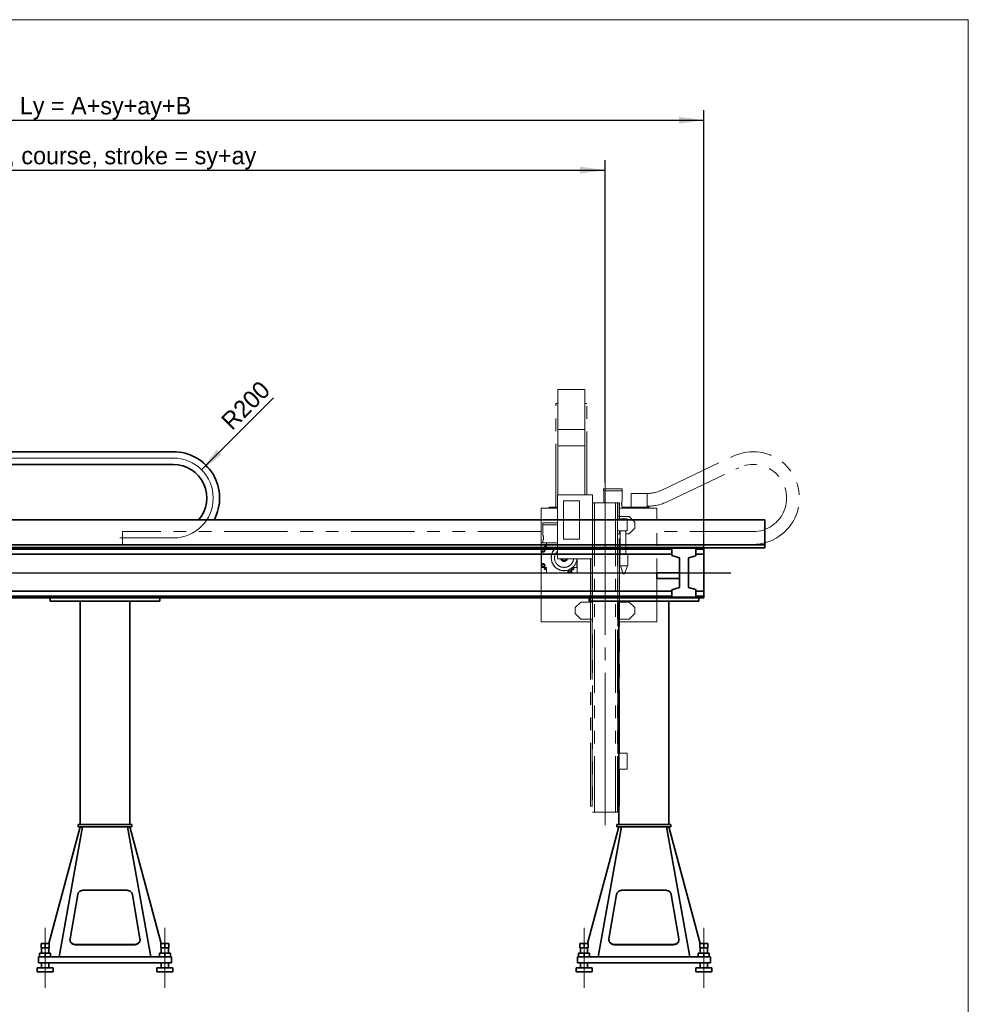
# Model space of a CAD drawing. Header units: millimetres. Extents: x 21 to 401, y 28 to 281.
# Tile 4 of 14: x 101 to 196, y 95 to 193. Entities that reach past the tile are written whole.
import ezdxf

# ---------------------------------------------------------------- set-up
doc = ezdxf.new("R2010")
doc.units = ezdxf.units.MM
for name, pattern in [('SLD-Durchgehend', [0]), ('SLD-Phantom', [12.7, 6.35, -1.27, 1.27, -1.27, 1.27, -1.27]), ('SLD-Punktstrich', [19.05, 15.24, -1.27, 1.27, -1.27])]:
    doc.linetypes.add(name, pattern=pattern)
doc.layers.add('KOPF', color=7, linetype='SLD-Durchgehend')
doc.styles.add('SLDTEXTSTYLE2', font='GIL_____.TTF')
doc.dimstyles.new('SLDDIMSTYLE0', dxfattribs={"dimtxt": 1.75, "dimasz": 2.5, "dimexe": 0, "dimexo": 0.0625, "dimgap": 0.4375, "dimtad": 1, "dimlfac": 50, "dimrnd": 1e-09, "dimzin": 12, "dimdsep": 46, "dimtxsty": 'SLDTEXTSTYLE2', "dimsah": 1, "dimcen": 0.09, "dimadec": 0, "dimazin": 3, "dimtfac": 1, "dimtofl": 0, "dimtmove": 0, "dimatfit": 3, "dimfxl": 1, "dimfrac": 2, "dimtolj": 1, "dimtzin": 12, "dimarcsym": 0})
doc.dimstyles.new('SLDDIMSTYLE1', dxfattribs={"dimtxt": 1.75, "dimasz": 2.5, "dimexe": 0, "dimexo": 0.0625, "dimgap": 0.4375, "dimtad": 1, "dimdec": 0, "dimlfac": 50, "dimrnd": 1e-09, "dimzin": 12, "dimdsep": 46, "dimtxsty": 'SLDTEXTSTYLE2', "dimsah": 1, "dimcen": 0, "dimadec": 0, "dimazin": 3, "dimtfac": 1, "dimtofl": 0, "dimtmove": 0, "dimatfit": 3, "dimfxl": 1, "dimfrac": 2, "dimtolj": 1, "dimtzin": 12, "dimarcsym": 0})

# ---------------------------------------------------------------- blocks, each defined once
blk = doc.blocks.new('_D_2')
at = {"layer": 'KOPF'}
for p, q in [((60.333, 164.916), (60.333, 179.256)), ((159.333, 146.916), (159.333, 179.256)), ((60.333, 178.256), (159.333, 178.256))]:
    blk.add_line(p, q, dxfattribs=at)
for points in [[(60.333, 178.256), (62.833, 177.906), (62.833, 178.606)], [(159.333, 178.256), (156.833, 178.606), (156.833, 177.906)]]:
    blk.add_solid(points, dxfattribs=at)
at = {"layer": 'KOPF', "insert": (95.258, 180.589), "char_height": 1.75, "attachment_point": 1, "style": 'SLDTEXTSTYLE2'}
blk.add_mtext('Hub, course, stroke = sy+ay', dxfattribs=at)
blk = doc.blocks.new('_D_6')
at = {"layer": 'KOPF'}
blk.add_line((118.902, 148.225), (126.125, 155.448), dxfattribs=at)
blk.add_solid([(118.902, 148.225), (120.917, 149.745), (120.422, 150.24)], dxfattribs=at)
at = {"layer": 'KOPF', "insert": (120.717, 153.322), "char_height": 1.75, "attachment_point": 1, "rotation": 45, "style": 'SLDTEXTSTYLE2'}
blk.add_mtext('R200', dxfattribs=at)
blk = doc.blocks.new('_D_7')
at = {"layer": 'KOPF'}
for p, q in [((49.233, 143.196), (49.233, 184.256)), ((169.233, 140.416), (169.233, 184.256)), ((49.233, 183.256), (169.233, 183.256))]:
    blk.add_line(p, q, dxfattribs=at)
for points in [[(49.233, 183.256), (51.733, 182.906), (51.733, 183.606)], [(169.233, 183.256), (166.733, 183.606), (166.733, 182.906)]]:
    blk.add_solid(points, dxfattribs=at)
at = {"layer": 'KOPF', "insert": (100.698, 185.589), "char_height": 1.75, "attachment_point": 1, "style": 'SLDTEXTSTYLE2'}
blk.add_mtext('Ly = A+sy+ay+B', dxfattribs=at)

msp = doc.modelspace()

# ---------------------------------------------------------------- linework, layer by layer
at = {"color": 7, "linetype": 'SLD-Phantom', "lineweight": 18}
for p, q in [((157.32332, 156.25647), (154.60332, 156.25647)), ((154.60332, 152.27531), (154.60332, 156.25647)), ((157.32332, 152.27531), (157.32332, 156.25647)), ((154.41332, 144.47607), (154.41332, 154.87607)), ((154.41332, 154.87607), (154.60332, 154.87607)), ((157.32332, 154.87607), (157.51332, 154.87607)), ((157.51332, 145.71627), (157.51332, 154.87607)), ((157.32332, 152.27531), (154.60332, 152.27531)), ((154.60332, 150.61692), (154.60332, 152.27531)), ((157.32332, 150.61692), (157.32332, 152.27531)), ((157.32332, 150.61692), (154.60332, 150.61692)), ((154.60332, 150.61627), (154.60332, 150.61692)), ((157.32332, 150.61627), (154.60332, 150.61627)), ((154.60332, 150.61627), (154.60332, 145.71627)), ((157.32332, 150.61627), (157.32332, 150.61692)), ((157.32332, 150.61627), (157.32332, 145.71627)), ((165.01575, 146.18142), (172.18143, 149.58719)), ((165.56522, 145.02535), (172.73088, 148.43112)), ((159.19732, 146.31607), (159.19732, 146.11607)), ((160.12733, 146.31607), (159.19732, 146.31607)), ((160.12733, 146.11607), (159.19732, 146.11607)), ((159.19932, 146.11607), (159.19932, 145.14504)), ((161.05732, 146.31607), (160.12733, 146.31607)), ((161.05732, 146.11607), (160.12733, 146.11607)), ((161.05533, 145.14492), (161.05533, 146.11607)), ((161.05732, 146.11607), (161.05732, 146.31607)), ((158.08332, 145.71627), (154.56332, 145.71627)), ((154.56332, 145.71627), (154.56332, 139.31627)), ((156.76333, 145.11627), (155.16333, 145.11627)), ((155.16333, 145.11627), (155.16333, 141.27627)), ((156.76333, 141.27627), (156.76333, 145.11627)), ((158.08332, 145.71627), (158.08332, 139.31627)), ((163.55832, 145.85627), (161.95832, 145.85627)), ((161.95832, 144.47607), (161.95832, 145.85627)), ((163.55832, 144.47607), (163.55832, 145.85627)), ((163.57332, 145.85607), (163.55832, 145.85607)), ((152.93332, 144.37607), (152.93332, 140.90207)), ((154.56332, 144.37607), (152.93332, 144.37607)), ((153.73332, 144.37607), (153.73332, 144.47607)), ((153.73332, 144.47607), (154.56332, 144.47607)), ((158.08332, 144.91607), (158.28332, 144.91607)), ((158.28332, 144.91607), (158.28332, 113.91607)), ((158.28332, 144.91607), (160.38332, 144.91607)), ((160.38332, 144.91607), (160.38332, 113.91607)), ((160.38332, 144.91607), (160.58332, 144.91607)), ((160.58332, 144.91607), (160.58332, 113.91607)), ((160.58332, 144.91587), (160.61732, 144.91587)), ((160.61732, 143.53607), (160.61732, 144.91587)), ((160.61732, 144.91587), (160.77333, 144.91587)), ((160.77333, 143.53607), (160.77333, 144.91587)), ((164.53332, 144.37607), (160.77333, 144.37607)), ((161.00732, 144.9504), (161.00732, 144.70172)), ((161.05533, 144.37607), (161.05533, 144.5071)), ((162.53332, 144.47607), (161.05533, 144.47607)), ((162.53332, 144.37607), (162.53332, 144.47607)), ((162.53332, 144.47607), (163.73332, 144.47607)), ((163.57332, 144.57607), (163.55832, 144.57607)), ((163.73332, 144.37607), (163.73332, 144.47607)), ((164.53332, 132.97607), (164.53332, 144.37607)), ((161.54332, 143.29607), (160.58332, 143.29607)), ((160.59332, 143.29607), (160.59332, 143.53607)), ((160.79332, 143.53607), (160.59332, 143.53607)), ((160.79332, 143.29607), (160.79332, 143.53607)), ((161.74953, 143.53607), (160.79332, 143.53607)), ((161.54332, 143.29607), (161.54332, 142.09607)), ((162.31332, 142.97227), (161.74953, 143.53607)), ((153.10332, 142.90207), (153.10332, 142.70207)), ((154.56332, 142.90207), (153.10332, 142.90207)), ((154.56332, 142.70207), (153.10332, 142.70207)), ((153.10533, 142.70207), (153.10533, 141.73092)), ((161.54332, 142.09607), (160.58332, 142.09607)), ((160.59332, 141.81607), (160.59332, 142.09607)), ((160.79332, 141.81607), (160.79332, 142.09607)), ((160.86332, 142.09607), (160.86332, 139.81607)), ((161.42332, 139.81607), (161.42332, 142.09607)), ((161.74953, 141.81607), (162.31332, 142.37987)), ((162.31332, 142.37987), (162.31332, 142.97227)), ((110.99312, 142.03607), (110.99312, 140.75607)), ((152.93332, 142.03607), (110.99312, 142.03607)), ((153.10533, 141.0931), (153.10533, 140.90207)), ((153.15332, 141.41207), (153.15332, 141.53645)), ((153.15332, 141.28792), (153.15332, 141.41207)), ((155.16333, 141.27627), (156.76333, 141.27627)), ((160.79332, 141.81607), (160.59332, 141.81607)), ((160.61732, 134.97607), (160.61732, 141.81607)), ((160.77333, 134.97607), (160.77333, 141.81607)), ((160.79332, 141.81607), (160.86332, 141.81607)), ((161.42332, 141.81607), (161.74953, 141.81607)), ((174.17333, 142.03607), (164.53332, 142.03607)), ((152.93332, 140.75607), (110.99312, 140.75607)), ((152.93332, 140.35207), (152.93332, 140.90207)), ((152.93332, 140.90207), (153.47332, 140.90207)), ((152.93332, 140.35207), (153.47332, 140.35207)), ((152.93332, 140.33207), (152.93332, 140.35207)), ((153.13333, 140.33207), (152.93332, 140.33207)), ((152.93332, 140.01207), (152.93332, 140.33207)), ((153.36205, 140.42207), (153.3046, 140.42207)), ((153.41332, 140.53079), (153.41332, 140.47335)), ((153.47332, 140.35207), (153.47332, 140.90207)), ((153.47332, 140.90207), (154.56332, 140.90207)), ((174.17333, 140.75607), (164.53332, 140.75607)), ((152.93332, 140.01207), (152.93332, 138.79207)), ((152.95332, 140.01207), (152.93332, 140.01207)), ((152.95332, 140.01207), (152.95332, 139.99207)), ((153.13333, 139.99207), (152.95332, 139.99207)), ((152.95332, 139.99207), (152.95332, 139.97207)), ((153.13333, 139.97207), (152.95332, 139.97207)), ((152.95332, 138.83207), (152.95332, 139.97207)), ((158.08332, 139.31627), (154.56332, 139.31627)), ((156.51332, 138.43207), (156.51332, 139.31627)), ((156.53332, 138.43207), (156.53332, 139.31627)), ((157.89332, 134.97607), (157.89332, 139.31627)), ((158.04933, 134.97607), (158.04933, 139.31627)), ((158.08332, 139.31627), (158.08332, 113.91607)), ((160.82333, 139.81607), (160.82333, 138.61607)), ((161.62333, 139.81607), (160.82333, 139.81607)), ((161.62333, 138.61607), (161.62333, 139.81607)), ((152.93332, 138.79207), (152.95332, 138.79207)), ((152.93332, 138.47207), (152.93332, 138.79207)), ((153.13333, 138.47207), (152.93332, 138.47207)), ((152.93332, 138.45207), (152.93332, 138.47207)), ((152.93332, 137.90207), (152.93332, 138.45207)), ((153.47332, 138.45207), (152.93332, 138.45207)), ((152.95332, 138.83207), (153.13333, 138.83207)), ((152.95332, 138.83207), (152.95332, 138.81207)), ((153.13333, 138.81207), (152.95332, 138.81207)), ((152.95332, 138.81207), (152.95332, 138.79207)), ((153.3046, 138.38207), (153.36205, 138.38207)), ((153.41332, 138.33079), (153.41332, 138.27335)), ((153.47332, 137.90207), (153.47332, 138.45207)), ((155.62332, 138.17244), (155.62332, 137.90207)), ((155.64332, 137.90207), (155.64332, 138.17896)), ((155.98332, 137.90207), (155.98332, 138.3525)), ((156.00332, 137.90207), (156.00332, 138.36708)), ((156.05332, 138.27335), (156.05332, 138.33079)), ((156.08374, 138.43207), (156.53332, 138.43207)), ((156.1046, 138.38207), (156.16204, 138.38207)), ((156.53332, 138.43207), (156.53332, 137.90207)), ((160.82333, 138.61607), (161.62333, 138.61607)), ((160.87332, 138.61607), (161.1645, 137.81607)), ((161.28215, 137.81607), (161.57332, 138.61607)), ((152.93332, 137.90207), (152.93332, 132.97607)), ((153.47332, 137.90207), (152.93332, 137.90207)), ((155.62332, 137.90207), (153.47332, 137.90207)), ((155.64332, 137.90207), (155.62332, 137.90207)), ((155.98332, 137.90207), (155.64332, 137.90207)), ((156.00332, 137.90207), (155.98332, 137.90207)), ((156.53332, 137.90207), (156.00332, 137.90207)), ((161.28215, 137.81607), (161.1645, 137.81607)), ((156.91712, 134.97607), (156.35332, 134.41227)), ((156.35332, 134.41227), (156.35332, 133.81987)), ((157.87333, 134.97607), (156.91712, 134.97607)), ((157.87333, 133.25607), (157.87333, 134.97607)), ((157.87333, 134.97607), (158.07332, 134.97607)), ((158.07332, 133.25607), (158.07332, 134.97607)), ((160.59332, 133.25607), (160.59332, 134.97607)), ((160.59332, 134.97607), (160.79332, 134.97607)), ((160.79332, 134.97607), (160.79332, 133.25607)), ((161.74953, 134.97607), (160.79332, 134.97607)), ((162.31332, 134.41227), (161.74953, 134.97607)), ((162.31332, 133.81987), (162.31332, 134.41227)), ((156.35332, 133.81987), (156.91712, 133.25607)), ((156.91712, 133.25607), (157.87333, 133.25607)), ((158.07332, 133.25607), (157.87333, 133.25607)), ((157.89332, 114.51607), (157.89332, 133.25607)), ((158.04933, 114.51607), (158.04933, 133.25607)), ((160.79332, 133.25607), (160.59332, 133.25607)), ((160.61732, 119.81607), (160.61732, 133.25607)), ((160.77333, 119.81607), (160.77333, 133.25607)), ((160.79332, 133.25607), (161.74953, 133.25607)), ((161.74953, 133.25607), (162.31332, 133.81987)), ((152.93332, 132.97607), (157.89332, 132.97607)), ((160.77333, 132.97607), (164.53332, 132.97607)), ((161.54332, 119.81607), (160.58332, 119.81607)), ((161.54332, 119.81607), (161.54332, 118.21607)), ((161.54332, 118.21607), (160.58332, 118.21607)), ((160.61732, 114.51607), (160.61732, 118.21607)), ((160.77333, 114.51607), (160.77333, 118.21607)), ((158.04933, 114.51607), (157.89332, 114.51607)), ((158.08332, 114.51607), (158.04933, 114.51607)), ((160.58332, 114.51607), (160.61732, 114.51607)), ((160.61732, 114.51607), (160.77333, 114.51607)), ((158.08332, 113.91607), (158.28332, 113.91607)), ((158.28332, 113.91607), (160.38332, 113.91607)), ((160.38332, 113.91607), (160.58332, 113.91607))]:
    msp.add_line(p, q, dxfattribs=at)
at = {"color": 7, "linetype": 'SLD-Durchgehend', "lineweight": 35}
for p, q in [((114.07332, 150.03607), (64.55832, 150.03607)), ((114.07332, 150.03607), (114.074, 150.03607)), ((114.074, 150.03607), (116.07239, 150.03647)), ((114.07332, 148.75607), (64.55832, 148.75607)), ((114.07332, 148.75607), (114.07425, 148.75607)), ((114.07425, 148.75607), (116.07265, 148.75647)), ((175.33332, 143.19607), (65.53332, 143.19607)), ((175.33332, 140.69607), (175.33332, 143.19607)), ((175.33332, 140.69607), (65.53332, 140.69607)), ((169.23132, 140.43607), (65.53332, 140.43607)), ((166.03333, 140.28007), (65.53332, 140.28007)), ((166.03333, 139.62507), (166.03333, 140.36607)), ((166.03333, 140.36607), (168.43332, 140.36607)), ((168.43332, 140.36607), (168.43332, 139.61435)), ((169.23132, 140.28007), (168.43332, 140.28007)), ((169.23132, 140.43607), (169.23132, 140.28007)), ((169.23332, 140.41607), (169.23132, 140.41607)), ((169.23332, 140.4091), (169.23132, 140.4091)), ((169.23132, 140.28007), (169.23132, 139.77607)), ((169.23332, 140.17607), (169.23132, 140.17607)), ((169.23332, 140.4091), (169.23332, 140.41607)), ((169.23332, 140.4091), (169.23332, 140.17607)), ((175.33332, 140.39607), (169.23332, 140.39607)), ((169.23332, 140.17607), (169.23332, 139.77607)), ((175.33332, 140.39607), (175.33332, 140.69607)), ((166.03333, 139.77607), (65.53332, 139.77607)), ((166.81333, 139.41607), (166.03333, 139.62507)), ((166.81333, 136.41607), (166.81333, 139.41607)), ((168.43332, 139.61435), (167.69332, 139.41607)), ((167.69332, 139.41607), (167.69332, 136.41607)), ((169.23132, 139.77607), (168.43332, 139.77607)), ((169.23332, 139.77607), (169.23132, 139.77607)), ((169.23332, 139.77607), (169.23332, 136.05607)), ((166.81333, 137.88607), (164.53332, 137.88607)), ((164.53332, 137.32607), (164.53332, 137.88607)), ((164.53332, 137.32607), (166.81333, 137.32607)), ((166.03333, 136.20707), (166.81333, 136.41607)), ((166.03333, 135.46607), (166.03333, 136.20707)), ((167.69332, 136.41607), (168.43332, 136.21779)), ((168.43332, 136.21779), (168.43332, 135.46607)), ((166.03333, 136.05607), (65.53332, 136.05607)), ((166.03333, 135.55207), (65.53332, 135.55207)), ((169.23132, 135.39607), (65.53332, 135.39607)), ((103.73332, 135.06607), (103.73332, 135.39607)), ((114.73332, 135.06607), (114.73332, 135.39607)), ((157.73333, 135.06607), (157.73333, 135.39607)), ((168.43332, 135.46607), (166.03333, 135.46607)), ((169.23132, 136.05607), (168.43332, 136.05607)), ((169.23132, 135.55207), (168.43332, 135.55207)), ((168.73332, 135.06607), (168.73332, 135.39607)), ((169.23132, 135.55207), (169.23132, 136.05607)), ((169.23332, 136.05607), (169.23132, 136.05607)), ((169.23332, 135.65607), (169.23132, 135.65607)), ((169.23132, 135.39607), (169.23132, 135.55207)), ((169.23132, 135.42304), (169.23332, 135.42304)), ((169.23332, 135.41607), (169.23132, 135.41607)), ((169.23332, 136.05607), (169.23332, 135.65607)), ((169.23332, 135.65607), (169.23332, 135.42304)), ((169.23332, 135.41607), (169.23332, 135.42304)), ((103.73332, 135.06607), (114.73332, 135.06607)), ((106.73332, 135.06607), (106.73332, 112.69607)), ((111.73332, 135.06607), (111.73332, 112.69607)), ((157.73333, 135.06607), (168.73332, 135.06607)), ((160.73332, 135.06607), (160.73332, 112.69607)), ((165.73332, 135.06607), (165.73332, 112.69607)), ((106.53332, 112.45607), (106.53332, 112.69607)), ((106.73332, 112.69607), (106.53332, 112.69607)), ((111.73332, 112.69607), (106.73332, 112.69607)), ((111.93332, 112.69607), (111.73332, 112.69607)), ((111.93332, 112.45607), (111.93332, 112.69607)), ((160.53332, 112.45607), (160.53332, 112.69607)), ((160.73332, 112.69607), (160.53332, 112.69607)), ((165.73332, 112.69607), (160.73332, 112.69607)), ((165.93332, 112.69607), (165.73332, 112.69607)), ((165.93332, 112.45607), (165.93332, 112.69607)), ((106.73332, 112.45607), (103.59459, 100.76207)), ((106.98332, 112.45607), (104.63332, 99.41607)), ((106.73332, 112.45607), (106.53332, 112.45607)), ((111.73332, 112.45607), (106.73332, 112.45607)), ((111.48332, 112.45607), (113.83332, 99.41607)), ((111.93332, 112.45607), (111.73332, 112.45607)), ((111.73332, 112.45607), (114.87205, 100.76207)), ((160.73332, 112.45607), (157.5946, 100.76207)), ((160.98332, 112.45607), (158.63332, 99.41607)), ((160.73332, 112.45607), (160.53332, 112.45607)), ((165.73332, 112.45607), (160.73332, 112.45607)), ((165.48332, 112.45607), (167.83332, 99.41607)), ((165.93332, 112.45607), (165.73332, 112.45607)), ((165.73332, 112.45607), (168.87205, 100.76207)), ((106.49393, 105.67428), (105.72938, 101.21316)), ((111.37856, 106.09784), (107.08808, 106.09784)), ((112.73726, 101.21316), (111.97272, 105.67428)), ((160.49393, 105.67428), (159.72939, 101.21316)), ((165.37856, 106.09784), (161.08809, 106.09784)), ((166.73726, 101.21316), (165.97272, 105.67428)), ((102.82332, 100.76207), (102.82332, 100.32207)), ((102.82332, 100.76207), (103.23332, 100.76207)), ((103.23332, 100.76207), (103.23332, 100.32207)), ((103.23332, 100.76207), (103.64332, 100.76207)), ((103.64332, 100.76207), (103.64332, 100.32207)), ((105.72354, 101.14468), (105.72354, 101.12179)), ((106.32354, 100.65265), (112.1431, 100.65265)), ((112.7431, 101.12179), (112.7431, 101.14468)), ((114.82332, 100.76207), (114.82332, 100.32207)), ((114.82332, 100.76207), (115.23332, 100.76207)), ((115.23332, 100.76207), (115.23332, 100.32207)), ((115.23332, 100.76207), (115.64332, 100.76207)), ((115.64332, 100.76207), (115.64332, 100.32207)), ((156.82332, 100.76207), (156.82332, 100.32207)), ((156.82332, 100.76207), (157.23332, 100.76207)), ((157.23332, 100.76207), (157.23332, 100.32207)), ((157.23332, 100.76207), (157.64332, 100.76207)), ((157.64332, 100.76207), (157.64332, 100.32207)), ((159.72354, 101.14468), (159.72354, 101.12179)), ((160.32354, 100.65265), (166.1431, 100.65265)), ((166.7431, 101.12179), (166.7431, 101.14468)), ((168.82332, 100.76207), (168.82332, 100.32207)), ((168.82332, 100.76207), (169.23332, 100.76207)), ((169.23332, 100.76207), (169.23332, 100.32207)), ((169.23332, 100.76207), (169.64333, 100.76207)), ((169.64333, 100.76207), (169.64333, 100.32207)), ((102.68332, 99.77607), (102.68332, 99.41607)), ((102.68332, 99.77607), (103.23332, 99.77607)), ((102.82332, 100.32207), (103.23332, 100.32207)), ((102.87332, 100.32207), (102.87332, 99.77607)), ((103.23332, 100.32207), (103.64332, 100.32207)), ((103.23332, 99.77607), (103.23332, 99.41607)), ((103.23332, 99.77607), (103.78332, 99.77607)), ((103.59332, 99.77607), (103.59332, 100.32207)), ((103.78332, 99.77607), (103.78332, 99.41607)), ((106.32354, 100.62976), (112.1431, 100.62976)), ((114.68332, 99.77607), (114.68332, 99.41607)), ((114.68332, 99.77607), (115.23332, 99.77607)), ((114.82332, 100.32207), (115.23332, 100.32207)), ((114.87332, 100.32207), (114.87332, 99.77607)), ((115.23332, 100.32207), (115.64332, 100.32207)), ((115.23332, 99.77607), (115.23332, 99.41607)), ((115.23332, 99.77607), (115.78332, 99.77607)), ((115.59332, 99.77607), (115.59332, 100.32207)), ((115.78332, 99.77607), (115.78332, 99.41607)), ((156.68332, 99.77607), (156.68332, 99.41607)), ((156.68332, 99.77607), (157.23332, 99.77607)), ((156.82332, 100.32207), (157.23332, 100.32207)), ((156.87332, 100.32207), (156.87332, 99.77607)), ((157.23332, 100.32207), (157.64332, 100.32207)), ((157.23332, 99.77607), (157.23332, 99.41607)), ((157.23332, 99.77607), (157.78332, 99.77607)), ((157.59333, 99.77607), (157.59333, 100.32207)), ((157.78332, 99.77607), (157.78332, 99.41607)), ((160.32354, 100.62976), (166.1431, 100.62976)), ((168.68332, 99.77607), (168.68332, 99.41607)), ((168.68332, 99.77607), (169.23332, 99.77607)), ((168.82332, 100.32207), (169.23332, 100.32207)), ((168.87332, 100.32207), (168.87332, 99.77607)), ((169.23332, 100.32207), (169.64333, 100.32207)), ((169.23332, 99.77607), (169.23332, 99.41607)), ((169.23332, 99.77607), (169.78333, 99.77607)), ((169.59332, 99.77607), (169.59332, 100.32207)), ((169.78333, 99.77607), (169.78333, 99.41607)), ((102.57332, 98.81607), (102.57332, 99.41607)), ((115.89332, 99.41607), (102.57332, 99.41607)), ((115.89332, 98.81607), (102.57332, 98.81607)), ((102.87332, 98.81607), (102.87332, 98.31607)), ((103.59332, 98.31607), (103.59332, 98.81607)), ((114.87332, 98.81607), (114.87332, 98.31607)), ((115.59332, 98.31607), (115.59332, 98.81607)), ((115.89332, 98.81607), (115.89332, 99.41607)), ((156.57332, 98.81607), (156.57332, 99.41607)), ((169.89332, 99.41607), (156.57332, 99.41607)), ((169.89332, 98.81607), (156.57332, 98.81607)), ((156.87332, 98.81607), (156.87332, 98.31607)), ((157.59333, 98.31607), (157.59333, 98.81607)), ((168.87332, 98.81607), (168.87332, 98.31607)), ((169.59332, 98.31607), (169.59332, 98.81607)), ((169.89332, 98.81607), (169.89332, 99.41607)), ((102.43332, 98.31607), (102.43332, 97.91607)), ((104.03332, 98.31607), (102.43332, 98.31607)), ((104.03332, 97.91607), (102.43332, 97.91607)), ((104.03332, 97.91607), (104.03332, 98.31607)), ((114.43332, 98.31607), (114.43332, 97.91607)), ((116.03332, 98.31607), (114.43332, 98.31607)), ((116.03332, 97.91607), (114.43332, 97.91607)), ((116.03332, 97.91607), (116.03332, 98.31607)), ((156.43333, 98.31607), (156.43333, 97.91607)), ((158.03332, 98.31607), (156.43333, 98.31607)), ((158.03332, 97.91607), (156.43333, 97.91607)), ((158.03332, 97.91607), (158.03332, 98.31607)), ((168.43332, 98.31607), (168.43332, 97.91607)), ((170.03332, 98.31607), (168.43332, 98.31607)), ((170.03332, 97.91607), (168.43332, 97.91607)), ((170.03332, 97.91607), (170.03332, 98.31607))]:
    msp.add_line(p, q, dxfattribs=at)
at = {"color": 7, "linetype": 'SLD-Durchgehend', "lineweight": 35, "flags": 128}
for points in [[(107.08808, 106.09784), (107.02217, 106.09486), (106.95704, 106.08596), (106.89351, 106.07124), (106.83233, 106.05089), (106.77424, 106.02516), (106.71996, 105.99434), (106.67013, 105.95882), (106.62537, 105.91903), (106.5862, 105.87544), (106.55312, 105.82859), (106.52651, 105.77904), (106.5067, 105.7274), (106.49393, 105.67428)], [(111.97272, 105.67428), (111.95995, 105.7274), (111.94014, 105.77904), (111.91353, 105.82859), (111.88044, 105.87544), (111.84128, 105.91903), (111.79651, 105.95882), (111.74668, 105.99434), (111.6924, 106.02516), (111.63432, 106.05089), (111.57314, 106.07124), (111.5096, 106.08596), (111.44448, 106.09486), (111.37856, 106.09784)], [(161.08809, 106.09784), (161.02217, 106.09486), (160.95704, 106.08596), (160.89351, 106.07124), (160.83233, 106.05089), (160.77424, 106.02516), (160.71996, 105.99434), (160.67014, 105.95882), (160.62536, 105.91903), (160.5862, 105.87544), (160.55311, 105.82859), (160.5265, 105.77904), (160.5067, 105.7274), (160.49393, 105.67428)], [(165.97272, 105.67428), (165.95995, 105.7274), (165.94014, 105.77904), (165.91352, 105.82859), (165.88044, 105.87544), (165.84127, 105.91903), (165.79651, 105.95882), (165.74669, 105.99434), (165.69241, 106.02516), (165.63432, 106.05089), (165.57314, 106.07124), (165.50961, 106.08596), (165.44448, 106.09486), (165.37856, 106.09784)], [(105.72354, 101.12179), (105.72589, 101.07834), (105.7358, 101.02286), (105.75334, 100.96866), (105.77829, 100.91645), (105.81032, 100.8669), (105.84902, 100.82067), (105.89388, 100.77835), (105.94432, 100.74049), (105.99969, 100.70759), (106.05927, 100.68006), (106.12227, 100.65827), (106.18789, 100.6425), (106.25527, 100.63295), (106.32354, 100.62976)], [(105.72938, 101.21316), (105.72374, 101.15728), (105.72589, 101.10123), (105.7358, 101.04575), (105.75334, 100.99155), (105.77829, 100.93934), (105.81032, 100.8898), (105.84902, 100.84357), (105.89388, 100.80124), (105.94432, 100.76339), (105.99969, 100.73048), (106.05927, 100.70295), (106.12227, 100.68116), (106.18789, 100.66539), (106.25527, 100.65584), (106.32354, 100.65265)], [(112.1431, 100.65265), (112.21137, 100.65584), (112.27875, 100.66539), (112.34437, 100.68116), (112.40738, 100.70295), (112.46695, 100.73048), (112.52232, 100.76339), (112.57276, 100.80124), (112.61762, 100.84357), (112.65632, 100.8898), (112.68835, 100.93934), (112.7133, 100.99155), (112.73085, 101.04575), (112.74076, 101.10123), (112.74291, 101.15728), (112.73726, 101.21316)], [(112.1431, 100.62976), (112.21137, 100.63295), (112.27875, 100.6425), (112.34437, 100.65827), (112.40738, 100.68006), (112.46695, 100.70759), (112.52232, 100.74049), (112.57276, 100.77835), (112.61762, 100.82067), (112.65632, 100.8669), (112.68835, 100.91645), (112.7133, 100.96866), (112.73085, 101.02286), (112.74076, 101.07834), (112.7431, 101.12179)], [(159.72354, 101.12179), (159.72589, 101.07834), (159.73579, 101.02286), (159.75334, 100.96866), (159.77829, 100.91645), (159.81032, 100.8669), (159.84902, 100.82067), (159.89388, 100.77835), (159.94432, 100.74049), (159.9997, 100.70759), (160.05927, 100.68006), (160.12227, 100.65827), (160.18789, 100.6425), (160.25527, 100.63295), (160.32354, 100.62976)], [(159.72939, 101.21316), (159.72374, 101.15728), (159.72589, 101.10123), (159.73579, 101.04575), (159.75334, 100.99155), (159.77829, 100.93934), (159.81032, 100.8898), (159.84902, 100.84357), (159.89388, 100.80124), (159.94432, 100.76339), (159.9997, 100.73048), (160.05927, 100.70295), (160.12227, 100.68116), (160.18789, 100.66539), (160.25527, 100.65584), (160.32354, 100.65265)], [(166.1431, 100.65265), (166.21137, 100.65584), (166.27875, 100.66539), (166.34438, 100.68116), (166.40738, 100.70295), (166.46695, 100.73048), (166.52232, 100.76339), (166.57276, 100.80124), (166.61762, 100.84357), (166.65632, 100.8898), (166.68836, 100.93934), (166.7133, 100.99155), (166.73084, 101.04575), (166.74076, 101.10123), (166.74291, 101.15728), (166.73726, 101.21316)], [(166.1431, 100.62976), (166.21137, 100.63295), (166.27875, 100.6425), (166.34438, 100.65827), (166.40738, 100.68006), (166.46695, 100.70759), (166.52232, 100.74049), (166.57276, 100.77835), (166.61762, 100.82067), (166.65632, 100.8669), (166.68836, 100.91645), (166.7133, 100.96866), (166.73084, 101.02286), (166.74076, 101.07834), (166.7431, 101.12179)]]:
    msp.add_lwpolyline(points, dxfattribs=at)
at = {"color": 7, "linetype": 'SLD-Phantom', "lineweight": 18}
for centre, radius in [((153.13332, 140.16207), 0.11), ((153.33332, 140.50207), 0.085), ((153.13332, 138.64207), 0.11), ((153.33332, 138.30207), 0.085), ((155.81332, 138.08207), 0.11), ((156.13332, 138.30207), 0.085)]:
    msp.add_circle(centre, radius, dxfattribs=at)
at = {"color": 7, "linetype": 'SLD-Durchgehend', "lineweight": 35}
for radius, start in [(4.6402, 331.6952894), (3.3602, 319.0968435)]:
    msp.add_arc((116.07332, 145.39627), radius, start, 90.0114637, dxfattribs=at)
at = {"color": 7, "linetype": 'SLD-Phantom', "lineweight": 18}
for centre, radius, start, end in [((174.17332, 145.39627), 4.6402, 270, 115.4212766), ((174.17332, 145.39627), 3.3602, 270, 115.4212766), ((163.57332, 149.21627), 3.3602, 270, 295.4212766), ((163.57332, 149.21627), 4.6402, 270, 295.4212766), ((153.13332, 140.16207), 0.19, 270, 90), ((153.13332, 140.16207), 0.17, 270, 90), ((155.23332, 139.40207), 1.29, 121.2906619, 287.5973366), ((155.23332, 139.40207), 1.28, 121.563116, 270), ((155.23332, 139.40207), 0.95924, 134.3044898, 270), ((155.23332, 139.40207), 0.95, 134.8508081, 270), ((155.23332, 139.40207), 0.35, 194.1902763, 345.8097237), ((155.23332, 139.40207), 0.32856, 195.1374961, 344.8625039), ((155.23332, 139.40207), 0.26155, 199.1503463, 340.8496537), ((155.23332, 139.40207), 0.25, 200.0719557, 339.9280443), ((155.23332, 139.40207), 0.95924, 270, 354.8682613), ((155.23332, 139.40207), 1.28, 270, 356.1565104), ((155.23332, 139.40207), 0.95, 270, 354.8182255), ((153.13332, 138.64207), 0.19, 270, 90), ((153.13332, 138.64207), 0.17, 270, 90), ((155.23332, 139.40207), 1.29, 287.5973366, 288.5317103), ((155.23332, 139.40207), 1.29, 305.548744, 306.6481423), ((155.23332, 139.40207), 1.29, 306.6481423, 311.2414679)]:
    msp.add_arc(centre, radius, start, end, dxfattribs=at)
for points, knots in [([(159.25136, 144.91607), (159.25102, 144.92003), (159.24929, 144.94062), (159.24377, 144.97544), (159.23542, 145.01923), (159.226, 145.05849), (159.21659, 145.09239), (159.20837, 145.11908), (159.20241, 145.13708), (159.19941, 145.14583), (159.19961, 145.14523), (159.19968, 145.14504)], [0, 0, 0, 0, 0.029509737, 0.153565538, 0.27845832, 0.406619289, 0.537836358, 0.672883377, 0.803102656, 0.937495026, 1, 1, 1, 1]), ([(160.9984, 144.82607), (160.9987, 144.8432), (160.99931, 144.87798), (161.00397, 144.92836), (161.01086, 144.97621), (161.01944, 145.02006), (161.02892, 145.05955), (161.03826, 145.09307), (161.04652, 145.11981), (161.05231, 145.1373), (161.05525, 145.14587), (161.05501, 145.14516), (161.05493, 145.14492)], [0, 0, 0, 0, 0.10144903, 0.20596091, 0.30737647, 0.41153286, 0.51681184, 0.62497352, 0.73300837, 0.84440777, 0.94838891, 1, 1, 1, 1]), ([(161.05496, 144.5071), (161.05503, 144.5069), (161.05525, 144.50628), (161.05249, 144.51433), (161.04714, 144.53041), (161.0397, 144.55429), (161.03079, 144.58555), (161.02127, 144.62383), (161.01206, 144.66879), (161.00458, 144.71841), (160.99941, 144.77153), (160.99874, 144.8077), (160.9984, 144.82607)], [0, 0, 0, 0, 0.05020299, 0.15466557, 0.25440921, 0.35684142, 0.46046642, 0.56685509, 0.67474064, 0.78585419, 0.89123002, 1, 1, 1, 1]), ([(153.10572, 141.73092), (153.10564, 141.73113), (153.10544, 141.73171), (153.10831, 141.72338), (153.11364, 141.70729), (153.12118, 141.68306), (153.13008, 141.65173), (153.13965, 141.61312), (153.14876, 141.56829), (153.15633, 141.51802), (153.16116, 141.46538), (153.16278, 141.41141), (153.16115, 141.3595), (153.15664, 141.30936), (153.14988, 141.26259), (153.14139, 141.21894), (153.132, 141.17965), (153.12259, 141.14575), (153.11436, 141.11907), (153.10842, 141.10107), (153.10541, 141.09231), (153.10561, 141.09291), (153.10568, 141.0931)], [0, 0, 0, 0, 0.02782815, 0.07771455, 0.12901326, 0.17963493, 0.23159128, 0.28472241, 0.33934128, 0.39322284, 0.44882074, 0.50011777, 0.55302377, 0.60248802, 0.65330274, 0.70445659, 0.75695149, 0.81069774, 0.86601474, 0.91935078, 0.97439774, 1, 1, 1, 1]), ([(153.3046, 140.42207), (153.3116, 140.42336), (153.32578, 140.42597), (153.346, 140.42547), (153.35756, 140.42302), (153.36205, 140.42207)], [0, 0, 0, 0, 0.373542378, 0.756559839, 1, 1, 1, 1]), ([(153.36205, 140.42207), (153.34658, 140.42088), (153.32732, 140.4194), (153.30834, 140.42163), (153.3046, 140.42207)], [0, 0, 0, 0, 0.80250463, 1, 1, 1, 1]), ([(153.3046, 138.22207), (153.3116, 138.22336), (153.32578, 138.22597), (153.346, 138.22547), (153.35756, 138.22302), (153.36205, 138.22207)], [0, 0, 0, 0, 0.37354222, 0.75655944, 1, 1, 1, 1]), ([(156.1046, 138.22207), (156.1116, 138.22336), (156.12578, 138.22597), (156.146, 138.22547), (156.15755, 138.22302), (156.16204, 138.22207)], [0, 0, 0, 0, 0.373444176, 0.756521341, 1, 1, 1, 1])]:
    msp.add_open_spline(points, degree=3, knots=knots, dxfattribs=at)
at = {"layer": 'KOPF', "lineweight": 18}
for p, q in [((20.73608, 193.32761), (195.73608, 193.32761)), ((195.73608, 193.32761), (195.73608, 28.32761))]:
    msp.add_line(p, q, dxfattribs=at)
at = {"layer": 'KOPF', "linetype": 'SLD-Punktstrich', "lineweight": 18}
for p, q in [((114.07332, 149.39607), (61.23332, 149.39607)), ((114.07332, 149.39607), (114.07412, 149.39607)), ((116.07252, 149.39647), (114.07412, 149.39607)), ((116.07332, 149.39647), (116.07252, 149.39647)), ((159.33332, 146.91607), (159.33332, 111.91607)), ((114.07332, 141.39607), (110.73312, 141.39607)), ((116.07332, 141.39607), (114.07332, 141.39607)), ((103.23332, 96.31607), (103.23332, 102.32207)), ((115.23332, 96.31607), (115.23332, 102.32207)), ((157.23332, 96.31607), (157.23332, 102.32207)), ((169.23332, 96.31607), (169.23332, 102.32207))]:
    msp.add_line(p, q, dxfattribs=at)
at = {"layer": 'KOPF'}
msp.add_line((47.23657, 137.91607), (171.94031, 137.91607), dxfattribs=at)
at = {"layer": 'KOPF', "linetype": 'SLD-Punktstrich', "lineweight": 18}
msp.add_arc((116.07332, 145.39627), 4.0002, 270, 90, dxfattribs=at)

# ---------------------------------------------------------------- dimensions: what is measured, and where the dimension line sits
at = {"layer": 'KOPF'}
for base, p1, p2, picture, middle in [((169.23332, 183.25647), (49.23332, 143.19607), (169.23332, 140.41607), '_D_7', (109.23332, 183.25647)), ((159.33332, 178.25647), (60.33332, 164.91607), (159.33332, 146.91607), '_D_2', (109.83332, 178.25647))]:
    dim = msp.add_linear_dim(base=base, p1=p1, p2=p2, dimstyle='SLDDIMSTYLE0', dxfattribs=at)
    dim.commit()
    dim.dimension.update_dxf_attribs({"geometry": picture, "text_midpoint": middle, "dimtype": 160})
dim = msp.add_radius_dim(center=(116.07332, 145.39627), mpoint=(118.90189, 148.22484), dimstyle='SLDDIMSTYLE1', dxfattribs=at)
dim.commit()
dim.dimension.update_dxf_attribs({"geometry": '_D_6', "text_midpoint": (124.3065, 153.62944), "dimtype": 164})

doc.saveas('drawing.dxf')
